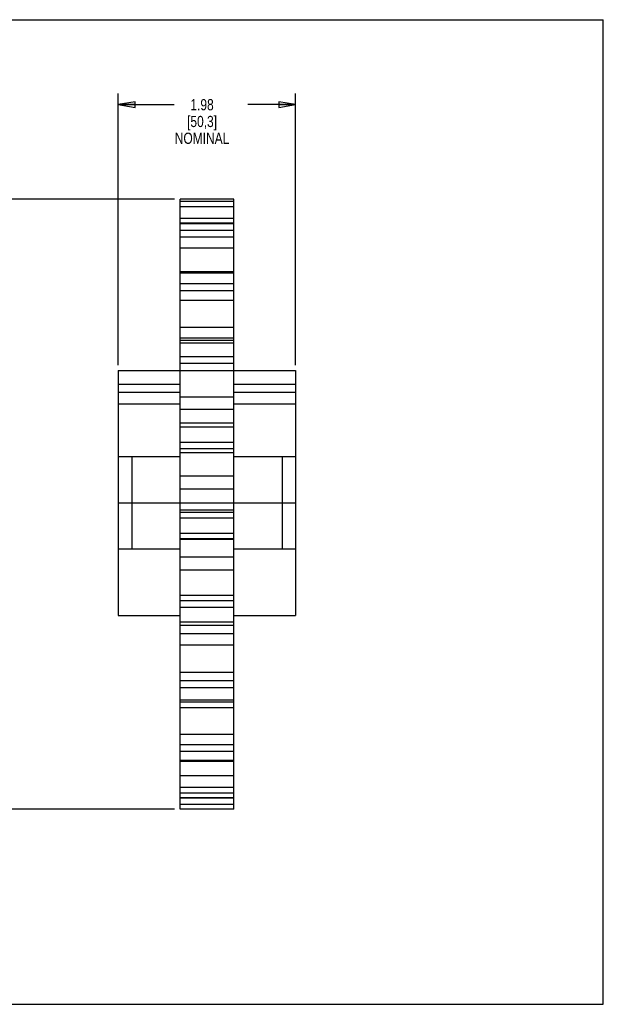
# Model space of a CAD drawing. Header units: inches. Extents: x 0 to 17, y 0 to 11.
# Tile 3 of 3: x 10.5 to 17, y 0 to 11. Entities that reach past the tile are written whole.
import ezdxf

# ---------------------------------------------------------------- set-up
doc = ezdxf.new("R2010")
doc.units = ezdxf.units.IN
doc.header["$LTSCALE"] = 0.935
doc.header["$MEASUREMENT"] = 0
doc.layers.get('0').update_dxf_attribs({"linetype": 'CONTINUOUS'})
doc.layers.add('ALL_FEATURES', color=7, linetype='CONTINUOUS')
doc.styles.get("Standard").update_dxf_attribs({"font": 'txt', "width": 0.8})
doc.dimstyles.new('DIMSTYLE_2', dxfattribs={"dimtxt": 0.125, "dimasz": 0.1875, "dimexe": 0.18, "dimexo": 0.0625, "dimgap": 0.09, "dimtad": 0, "dimtih": 1, "dimtoh": 1, "dimzin": 4, "dimdsep": 46, "dimtxsty": 'STANDARD', "dimblk": 'CLOSED', "dimblk1": 'CLOSED', "dimblk2": 'CLOSED', "dimcen": 0.09, "dimadec": 0, "dimazin": 0, "dimtp": 0.01, "dimtm": 0.01, "dimtfac": 1, "dimtofl": 0, "dimtmove": 0, "dimatfit": 3, "dimldrblk": 'CLOSED', "dimfxl": 1, "dimtolj": 1, "dimtzin": 4, "dimarcsym": 0})

# ---------------------------------------------------------------- blocks, each defined once
blk = doc.blocks.new('_CLOSED')
at = {"color": 0, "linetype": 'BYBLOCK'}
for p, q in [((0, 0), (-1, 0.167)), ((-1, 0.167), (-1, -0.167)), ((-1, -0.167), (0, 0)), ((-1, 0), (0, 0))]:
    blk.add_line(p, q, dxfattribs=at)
blk = doc.blocks.new('*D1')
at = {"color": 3, "linetype": 'CONTINUOUS'}
for p, q in [((11.582, 7.142), (11.582, 10.176)), ((13.562, 7.142), (13.562, 10.176)), ((11.582, 10.051), (12.206, 10.051)), ((13.562, 10.051), (13.031, 10.051))]:
    blk.add_line(p, q, dxfattribs=at)
at = {"color": 3, "linetype": 'CONTINUOUS', "xscale": 0.1875, "yscale": 0.1875, "zscale": 0.1875, "rotation": 180}
blk.add_blockref('_CLOSED', (11.582, 10.051), dxfattribs=at)
at = {"color": 3, "linetype": 'CONTINUOUS', "xscale": 0.1875, "yscale": 0.1875, "zscale": 0.1875}
blk.add_blockref('_CLOSED', (13.562, 10.051), dxfattribs=at)
at = {"color": 3, "linetype": 'CONTINUOUS', "insert": (12.518, 10.113), "char_height": 0.125, "width": 0.7, "attachment_point": 2, "line_spacing_factor": 0.9}
blk.add_mtext('1.98\\P[50,3]\\PNOMINAL', dxfattribs=at)
blk = doc.blocks.new('*D2')
at = {"color": 3, "linetype": 'CONTINUOUS'}
for p, q in [((12.209, 8.995), (2.083, 8.995)), ((2.208, 8.995), (2.208, 6.109)), ((2.208, 2.18), (2.208, 5.484)), ((12.209, 2.18), (2.083, 2.18))]:
    blk.add_line(p, q, dxfattribs=at)
at = {"color": 3, "linetype": 'CONTINUOUS', "xscale": 0.1875, "yscale": 0.1875, "zscale": 0.1875}
for p, rotation in [((2.208, 8.995), 90), ((2.208, 2.18), 270)]:
    blk.add_blockref('_CLOSED', p, dxfattribs=dict(at, rotation=rotation))
at = {"color": 3, "linetype": 'CONTINUOUS', "insert": (2.058, 6.046), "char_height": 0.125, "width": 0.7, "attachment_point": 2, "line_spacing_factor": 0.9}
blk.add_mtext('6.82\\P[173,1]\\PNOMINAL', dxfattribs=at)

msp = doc.modelspace()

# ---------------------------------------------------------------- linework, layer by layer
at = {"color": 7, "linetype": 'CONTINUOUS'}
for p, q in [((0, 11), (17, 11)), ((17, 0), (17, 11)), ((12.272, 5.754), (12.272, 8.996)), ((12.872, 8.996), (12.272, 8.996)), ((12.872, 8.995), (12.272, 8.995)), ((12.872, 8.969), (12.272, 8.969)), ((12.872, 5.754), (12.872, 8.996)), ((12.872, 8.909), (12.272, 8.909)), ((12.872, 8.78), (12.272, 8.78)), ((12.872, 8.726), (12.272, 8.726)), ((12.872, 8.72), (12.272, 8.72)), ((12.872, 8.644), (12.272, 8.644)), ((12.872, 8.572), (12.272, 8.572)), ((12.872, 8.448), (12.272, 8.448)), ((12.872, 8.183), (12.272, 8.183)), ((12.872, 8.167), (12.272, 8.167)), ((12.872, 8.048), (12.272, 8.048)), ((12.872, 7.97), (12.272, 7.97)), ((12.872, 7.864), (12.272, 7.864)), ((12.872, 7.56), (12.272, 7.56)), ((12.872, 7.443), (12.272, 7.443)), ((12.872, 7.416), (12.272, 7.416)), ((12.872, 7.386), (12.272, 7.386)), ((12.872, 7.235), (12.272, 7.235)), ((12.872, 7.158), (12.272, 7.158)), ((11.582, 7.079), (11.582, 6.707)), ((11.582, 7.079), (12.272, 7.079)), ((12.872, 7.078), (12.272, 7.078)), ((12.872, 7.079), (13.562, 7.079)), ((13.562, 7.079), (13.562, 6.707)), ((11.582, 6.929), (12.272, 6.929)), ((11.582, 6.839), (12.272, 6.839)), ((12.872, 6.929), (13.562, 6.929)), ((12.872, 6.839), (13.562, 6.839)), ((12.872, 6.784), (12.272, 6.784)), ((11.582, 6.707), (12.272, 6.707)), ((12.872, 6.645), (12.272, 6.645)), ((12.872, 6.707), (13.562, 6.707)), ((12.872, 6.493), (12.272, 6.493)), ((12.872, 6.446), (12.272, 6.446)), ((12.872, 6.276), (12.272, 6.276)), ((12.872, 6.207), (12.272, 6.207)), ((12.872, 6.161), (12.272, 6.161)), ((12.272, 6.115), (11.582, 6.115)), ((13.562, 6.115), (12.872, 6.115)), ((13.562, 6.115), (13.562, 4.345)), ((12.872, 5.902), (12.272, 5.902)), ((12.872, 5.754), (12.272, 5.754)), ((12.272, 2.18), (12.272, 5.522)), ((12.872, 5.522), (12.272, 5.522)), ((12.872, 2.18), (12.872, 5.522)), ((12.872, 5.495), (12.272, 5.495)), ((12.872, 5.431), (12.272, 5.431)), ((12.872, 5.258), (12.272, 5.258)), ((12.872, 5.202), (12.272, 5.202)), ((12.872, 5.194), (12.272, 5.194)), ((11.582, 5.085), (11.582, 4.345)), ((12.272, 5.085), (11.582, 5.085)), ((13.562, 5.085), (12.872, 5.085)), ((12.872, 4.994), (12.272, 4.994)), ((12.872, 4.849), (12.272, 4.849)), ((12.872, 4.569), (12.272, 4.569)), ((12.872, 4.506), (12.272, 4.506)), ((12.872, 4.432), (12.272, 4.432)), ((11.582, 4.345), (12.272, 4.345)), ((12.872, 4.345), (13.562, 4.345)), ((12.872, 4.269), (12.272, 4.269)), ((12.872, 4.231), (12.272, 4.231)), ((12.872, 4.14), (12.272, 4.14)), ((12.872, 4.011), (12.272, 4.011)), ((12.872, 3.708), (12.272, 3.708)), ((12.872, 3.614), (12.272, 3.614)), ((12.872, 3.536), (12.272, 3.536)), ((12.872, 3.399), (12.272, 3.399)), ((12.872, 3.377), (12.272, 3.377)), ((12.872, 3.314), (12.272, 3.314)), ((12.872, 3.015), (12.272, 3.015)), ((12.872, 2.899), (12.272, 2.899)), ((12.872, 2.823), (12.272, 2.823)), ((12.872, 2.725), (12.272, 2.725)), ((12.872, 2.714), (12.272, 2.714)), ((12.872, 2.552), (12.272, 2.552)), ((12.872, 2.424), (12.272, 2.424)), ((12.872, 2.357), (12.272, 2.357)), ((12.872, 2.306), (12.272, 2.306)), ((12.872, 2.303), (12.272, 2.303)), ((12.872, 2.231), (12.272, 2.231)), ((12.872, 2.18), (12.272, 2.18)), ((0, 0), (17, 0))]:
    msp.add_line(p, q, dxfattribs=at)
at = {"layer": 'ALL_FEATURES', "color": 7, "linetype": 'CONTINUOUS'}
for p, q in [((11.582, 6.707), (11.582, 5.085)), ((13.562, 6.707), (13.562, 5.085)), ((11.732, 6.115), (11.732, 5.085)), ((13.412, 6.115), (13.412, 5.085)), ((12.272, 5.522), (12.272, 5.754)), ((12.872, 5.522), (12.872, 5.754)), ((13.562, 5.6), (11.582, 5.6))]:
    msp.add_line(p, q, dxfattribs=at)

# ---------------------------------------------------------------- dimensions: what is measured, and where the dimension line sits
at = {"color": 3, "linetype": 'CONTINUOUS'}
dim = msp.add_linear_dim(base=(13.562, 10.051), p1=(11.582, 7.142), p2=(13.562, 7.142), text='<>\\PNOMINAL', dimstyle='DIMSTYLE_2', dxfattribs=at)
dim.commit()
dim.dimension.update_dxf_attribs({"geometry": '*D1', "text_midpoint": (12.393, 9.863), "dimtype": 160})
dim = msp.add_linear_dim(base=(2.2081, 2.1797), p1=(12.2092, 8.9953), p2=(12.2092, 2.1797), angle=270, text='<>\\PNOMINAL', dimstyle='DIMSTYLE_2', dxfattribs=at)
dim.commit()
dim.dimension.update_dxf_attribs({"geometry": '*D2', "text_midpoint": (2.0081, 5.7965), "dimtype": 160})

doc.saveas('drawing.dxf')
